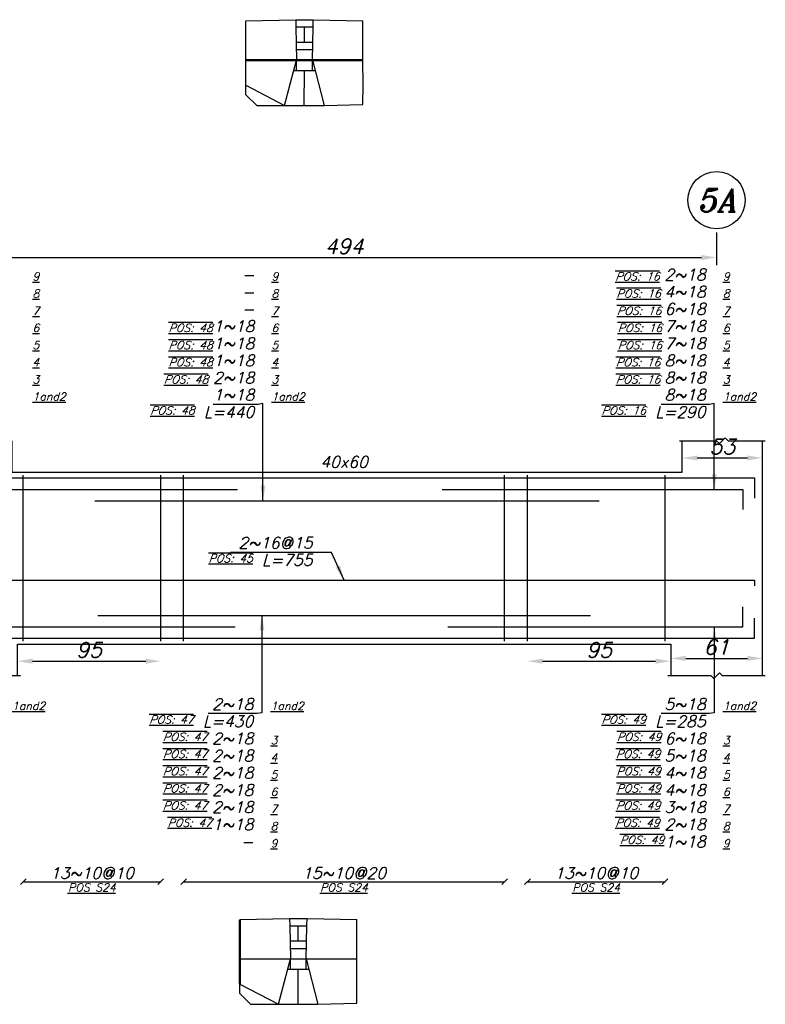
# Model space of a CAD drawing. Header units: inches. Extents: x 826 to 1034, y 702 to 834.
# Tile 79 of 93: x 986 to 996, y 806 to 819. Entities that reach past the tile are written whole.
import ezdxf
from ezdxf.enums import TextEntityAlignment as Align

# ---------------------------------------------------------------- set-up
doc = ezdxf.new("R2010")
doc.units = ezdxf.units.IN
doc.header["$MEASUREMENT"] = 0
doc.layers.add('SAZE_DRAWINGS', color=7, linetype='Continuous')
doc.styles.add('SAZE_STYLE', font='romansp.shx', dxfattribs={"oblique": 15})
doc.styles.add('SAZE_STYLE1', font='romant.shx', dxfattribs={"oblique": 15})
doc.dimstyles.new('SAZE_DIM_STYLE', dxfattribs={"dimtxt": 0.2, "dimasz": 0.2, "dimexe": 0.1, "dimexo": 0.05, "dimgap": 0.05, "dimtad": 0, "dimzin": 0, "dimdsep": 46, "dimtxsty": 'SAZE_STYLE', "dimcen": 0.09, "dimclrd": 2, "dimclre": 2, "dimclrt": 3, "dimadec": 0, "dimazin": 0, "dimtfac": 1, "dimtdec": 4, "dimtix": 1, "dimtmove": 1, "dimatfit": 3, "dimfxl": 1, "dimtolj": 1, "dimtzin": 0, "dimarcsym": 0})

# ---------------------------------------------------------------- blocks, each defined once
blk = doc.blocks.new('*D1828')
at = {"layer": 'Defpoints', "color": 0, "transparency": 16777216}
for p in [(995.28, 813.587), (996.345, 813.587), (996.345, 813.359)]:
    blk.add_point(p, dxfattribs=at)
at = {"layer": 'SAZE_DRAWINGS', "color": 2, "lineweight": -2, "transparency": 16777216}
blk.add_line((995.48, 813.359), (996.145, 813.359), dxfattribs=at)
at = {"layer": 'SAZE_DRAWINGS', "color": 2, "transparency": 16777216}
for points in [[(995.48, 813.392), (995.48, 813.326), (995.28, 813.359)], [(996.145, 813.392), (996.145, 813.326), (996.345, 813.359)]]:
    blk.add_solid(points, dxfattribs=at)
at = {"layer": 'SAZE_DRAWINGS', "color": 3, "transparency": 16777216, "insert": (995.812, 813.509), "char_height": 0.2, "attachment_point": 5, "style": 'SAZE_STYLE'}
blk.add_mtext('\\A1;53', dxfattribs=at)
blk = doc.blocks.new('*D1829')
at = {"layer": 'Defpoints', "color": 0, "transparency": 16777216}
for p in [(996.345, 810.698), (995.128, 810.47), (996.345, 810.47)]:
    blk.add_point(p, dxfattribs=at)
at = {"layer": 'SAZE_DRAWINGS', "color": 2, "lineweight": -2, "transparency": 16777216}
blk.add_line((995.328, 810.698), (996.145, 810.698), dxfattribs=at)
at = {"layer": 'SAZE_DRAWINGS', "color": 2, "transparency": 16777216}
for points in [[(995.328, 810.732), (995.328, 810.665), (995.128, 810.698)], [(996.145, 810.732), (996.145, 810.665), (996.345, 810.698)]]:
    blk.add_solid(points, dxfattribs=at)
at = {"layer": 'SAZE_DRAWINGS', "color": 3, "transparency": 16777216, "insert": (995.736, 810.848), "char_height": 0.2, "attachment_point": 5, "style": 'SAZE_STYLE'}
blk.add_mtext('\\A1;61', dxfattribs=at)
blk = doc.blocks.new('*D1845')
at = {"layer": 'Defpoints', "color": 0, "transparency": 16777216}
for p in [(985.853, 816.4), (995.736, 816.4), (995.736, 816.02)]:
    blk.add_point(p, dxfattribs=at)
at = {"layer": 'SAZE_DRAWINGS', "color": 2, "lineweight": -2, "transparency": 16777216}
for p, q in [((985.853, 816.35), (985.853, 815.92)), ((995.736, 816.35), (995.736, 815.92)), ((986.053, 816.02), (995.536, 816.02))]:
    blk.add_line(p, q, dxfattribs=at)
at = {"layer": 'SAZE_DRAWINGS', "color": 2, "transparency": 16777216}
for points in [[(986.053, 816.053), (986.053, 815.987), (985.853, 816.02)], [(995.536, 816.053), (995.536, 815.987), (995.736, 816.02)]]:
    blk.add_solid(points, dxfattribs=at)
at = {"layer": 'SAZE_DRAWINGS', "color": 3, "transparency": 16777216, "insert": (990.795, 816.17), "char_height": 0.2, "attachment_point": 5, "style": 'SAZE_STYLE'}
blk.add_mtext('\\A1;494', dxfattribs=at)
blk = doc.blocks.new('*D1849')
at = {"layer": 'Defpoints', "color": 0, "transparency": 16777216}
for p in [(986.461, 810.66), (988.362, 810.66), (988.362, 810.66)]:
    blk.add_point(p, dxfattribs=at)
at = {"layer": 'SAZE_DRAWINGS', "color": 2, "lineweight": -2, "transparency": 16777216}
blk.add_line((986.661, 810.66), (988.162, 810.66), dxfattribs=at)
at = {"layer": 'SAZE_DRAWINGS', "color": 2, "transparency": 16777216}
for points in [[(986.661, 810.694), (986.661, 810.627), (986.461, 810.66)], [(988.162, 810.694), (988.162, 810.627), (988.362, 810.66)]]:
    blk.add_solid(points, dxfattribs=at)
at = {"layer": 'SAZE_DRAWINGS', "color": 3, "transparency": 16777216, "insert": (987.411, 810.81), "char_height": 0.2, "attachment_point": 5, "style": 'SAZE_STYLE'}
blk.add_mtext('\\A1;95', dxfattribs=at)
blk = doc.blocks.new('*D1850')
at = {"layer": 'Defpoints', "color": 0, "transparency": 16777216}
for p in [(993.228, 810.66), (995.128, 810.66), (995.128, 810.66)]:
    blk.add_point(p, dxfattribs=at)
at = {"layer": 'SAZE_DRAWINGS', "color": 2, "lineweight": -2, "transparency": 16777216}
blk.add_line((993.428, 810.66), (994.928, 810.66), dxfattribs=at)
at = {"layer": 'SAZE_DRAWINGS', "color": 2, "transparency": 16777216}
for points in [[(993.428, 810.694), (993.428, 810.627), (993.228, 810.66)], [(994.928, 810.694), (994.928, 810.627), (995.128, 810.66)]]:
    blk.add_solid(points, dxfattribs=at)
at = {"layer": 'SAZE_DRAWINGS', "color": 3, "transparency": 16777216, "insert": (994.178, 810.81), "char_height": 0.2, "attachment_point": 5, "style": 'SAZE_STYLE'}
blk.add_mtext('\\A1;95', dxfattribs=at)

msp = doc.modelspace()

# ---------------------------------------------------------------- linework, layer by layer
at = {"layer": 'SAZE_DRAWINGS', "color": 8}
for points in [[(989.493, 819.1611), (990.1523, 819.1772)], [(989.493, 818.6391), (989.493, 819.1611)], [(990.1523, 819.1772), (990.1545, 819.0808)], [(990.1523, 819.1772), (990.3852, 819.1772)], [(990.3831, 819.0808), (990.3852, 819.1772)], [(990.3852, 819.1772), (991.0446, 819.1611)], [(991.0446, 818.6391), (991.0446, 819.1611)], [(990.1545, 819.0808), (990.1644, 818.6391)], [(990.1545, 819.0808), (990.3831, 819.0808)], [(990.2688, 818.88), (990.2688, 819.0808)], [(990.3732, 818.6391), (990.3831, 819.0808)], [(990.163, 818.8801), (990.3746, 818.8801)], [(990.1612, 818.7797), (990.3763, 818.7797)], [(989.493, 818.3058), (989.493, 818.6391)], [(990.0046, 818.0368), (990.1644, 818.6391)], [(990.1644, 818.5026), (990.1644, 818.6391)], [(990.3732, 818.5026), (990.3732, 818.6391)], [(990.3732, 818.6391), (990.529, 818.0368)], [(991.0466, 818.3058), (991.0446, 818.6391)], [(990.1282, 818.5026), (990.4085, 818.5026)], [(990.2668, 818.0368), (990.2683, 818.5026)], [(989.493, 818.1805), (989.493, 818.3058)], [(989.493, 818.3058), (990.0046, 818.0368)], [(991.0446, 818.0529), (991.0466, 818.3058)], [(989.493, 818.1805), (989.6359, 818.0368)], [(990.529, 818.0368), (991.0446, 818.0529)], [(989.6359, 818.0368), (990.0046, 818.0368)], [(990.0046, 818.0368), (990.529, 818.0368)], [(995.2423, 813.5872), (995.7365, 813.5872), (995.7745, 813.5492), (995.8505, 813.6252), (995.8885, 813.5872), (996.3827, 813.5872)], [(985.2067, 810.4701), (985.7769, 810.4701), (985.8149, 810.4321), (985.891, 810.5081), (985.929, 810.4701), (986.4992, 810.4701)], [(995.0902, 810.4701), (995.6604, 810.4701), (995.6985, 810.4321), (995.7745, 810.5081), (995.8125, 810.4701), (996.3827, 810.4701)], [(989.4113, 807.2296), (990.0706, 807.2457)], [(990.0706, 807.2457), (990.0728, 807.1493)], [(990.0706, 807.2457), (990.3035, 807.2457)], [(990.3014, 807.1493), (990.3035, 807.2457)], [(990.3035, 807.2457), (990.9629, 807.2296)], [(990.9629, 806.7076), (990.9629, 807.2296)], [(990.0728, 807.1493), (990.0827, 806.7076)], [(990.0728, 807.1493), (990.3014, 807.1493)], [(990.1871, 806.9485), (990.1871, 807.1493)], [(990.2915, 806.7076), (990.3014, 807.1493)], [(990.0813, 806.9486), (990.2929, 806.9486)], [(990.0795, 806.8481), (990.2946, 806.8481)], [(989.4113, 806.7076), (990.0827, 806.7076)], [(989.9229, 806.1053), (990.0827, 806.7076)], [(990.0827, 806.571), (990.0827, 806.7076)], [(990.0827, 806.7076), (990.2915, 806.7076)], [(990.2915, 806.571), (990.2915, 806.7076)], [(990.2915, 806.7076), (990.4473, 806.1053)], [(990.2915, 806.7076), (990.9629, 806.7076)], [(990.9649, 806.3743), (990.9629, 806.7076)], [(990.0464, 806.571), (990.3268, 806.571)], [(990.1851, 806.1053), (990.1866, 806.571)], [(989.4113, 806.249), (989.4113, 806.3743)], [(989.4113, 806.3743), (989.9229, 806.1053)], [(990.9629, 806.1213), (990.9649, 806.3743)], [(989.4113, 806.249), (989.5542, 806.1053)], [(989.5542, 806.1053), (989.9229, 806.1053)], [(989.9229, 806.1053), (990.4473, 806.1053)], [(990.4473, 806.1053), (990.9629, 806.1213)]]:
    msp.add_lwpolyline(points, dxfattribs=at)
at = {"layer": 'SAZE_DRAWINGS', "color": 1, "const_width": 0.0304}
for points in [[(989.493, 818.6391), (990.1644, 818.6391), (990.3732, 818.6391), (991.0446, 818.6391)], [(989.4113, 806.3743), (989.4113, 806.7076), (989.4113, 807.2296)]]:
    msp.add_lwpolyline(points, dxfattribs=at)
at = {"layer": 'SAZE_DRAWINGS', "color": 3, "linetype": 'Continuous'}
for points in [[(986.3851, 813.5872), (986.3851, 813.1691), (995.2803, 813.1691), (995.2803, 813.5872)], [(996.3447, 810.4701), (996.3447, 813.5872)], [(986.4612, 810.4701), (986.4612, 810.8882), (995.1282, 810.8882), (995.1282, 810.4701)]]:
    msp.add_lwpolyline(points, dxfattribs=at)
at = {"layer": 'SAZE_DRAWINGS', "color": 6, "linetype": 'Continuous'}
for points in [[(979.0409, 812.8269), (979.0409, 813.093), (996.2382, 813.093), (996.2382, 812.8269)], [(983.5282, 812.941), (989.3823, 812.941)], [(992.0948, 812.941), (996.0862, 812.941), (996.0862, 812.6749)], [(987.4875, 812.7889), (994.1779, 812.7889)], [(985.3512, 811.6612), (985.3512, 811.7372), (996.2382, 811.7372), (996.2382, 811.6612)], [(992.1708, 811.1163), (996.0862, 811.1163), (996.0862, 811.3824)], [(987.5255, 811.2684), (994.0639, 811.2684)], [(979.0409, 811.2304), (979.0409, 810.9643), (996.2382, 810.9643), (996.2382, 811.2304)], [(983.6482, 811.1163), (989.3502, 811.1163)]]:
    msp.add_lwpolyline(points, dxfattribs=at)
at = {"layer": 'SAZE_DRAWINGS', "color": 4, "linetype": 'Continuous'}
for points in [[(986.5372, 810.9263), (986.5372, 813.131)], [(988.3618, 810.9263), (988.3618, 813.131)], [(988.6659, 810.9263), (988.6659, 813.131)], [(992.9235, 810.9263), (992.9235, 813.131)], [(993.2276, 810.9263), (993.2276, 813.131)], [(995.0522, 810.9263), (995.0522, 813.131)]]:
    msp.add_lwpolyline(points, dxfattribs=at)
at = {"layer": 'SAZE_DRAWINGS', "color": 1}
for points in [[(986.4992, 807.6951), (986.5752, 807.7711)], [(986.5372, 807.7331), (988.3618, 807.7331)], [(988.3238, 807.6951), (988.3999, 807.7711)], [(988.6279, 807.6951), (988.704, 807.7711)], [(988.6659, 807.7331), (992.9235, 807.7331)], [(992.8854, 807.6951), (992.9615, 807.7711)], [(993.1896, 807.6951), (993.2656, 807.7711)], [(993.2276, 807.7331), (995.0522, 807.7331)], [(995.0142, 807.6951), (995.0902, 807.7711)]]:
    msp.add_lwpolyline(points, dxfattribs=at)
at = {"layer": 'SAZE_DRAWINGS', "color": 2}
msp.add_ellipse((995.7365, 816.7803), major_axis=(0.3801, 0), ratio=1, dxfattribs=at)

# ---------------------------------------------------------------- texts
at = {"layer": 'SAZE_DRAWINGS', "color": 3, "style": 'SAZE_STYLE1', "oblique": 15}
msp.add_text('5A', height=0.30411, dxfattribs=at).set_placement((995.7365, 816.7803), align=Align.MIDDLE_CENTER)
at = {"layer": 'SAZE_DRAWINGS', "color": 2, "style": 'SAZE_STYLE1', "oblique": 15}
msp.add_text('40x60', height=0.15205, dxfattribs=at).set_placement((990.7947, 813.3059), align=Align.MIDDLE_CENTER)
at = {"layer": 'SAZE_DRAWINGS', "color": 3, "style": 'SAZE_STYLE', "oblique": 15}
for s, p in [('13~10@10', (987.4495, 807.7711)), ('15~10@20', (990.7947, 807.7711)), ('13~10@10', (994.1399, 807.7711))]:
    msp.add_text(s, height=0.15205, dxfattribs=at).set_placement(p, align=Align.CENTER)
at = {"layer": 'SAZE_DRAWINGS', "color": 2, "style": 'SAZE_STYLE', "oblique": 15}
for p in [(987.4497, 807.7103), (990.7949, 807.7103), (994.1401, 807.7103)]:
    msp.add_text('%%U%%OPOS S24', height=0.106438, dxfattribs=at).set_placement(p, align=Align.TOP_CENTER)
at = {"layer": 'SAZE_DRAWINGS', "color": 2, "style": 'SAZE_STYLE'}
for s, insert, char_height, attachment_point in [('{\\L9}', (986.6604, 815.716), 0.10644, 7), ('{\\L9}', (989.8317, 815.716), 0.10644, 7), ('{\\Q20;\\L\\OPOS: 16}', (994.9801, 815.716), 0.106438, 9), ('{\\L9}', (995.8201, 815.716), 0.10644, 7), ('{\\L8}', (986.6604, 815.4879), 0.10644, 7), ('{\\L8}', (989.8317, 815.4879), 0.10644, 7), ('{\\Q20;\\L\\OPOS: 16}', (994.9951, 815.4879), 0.106438, 9), ('{\\L8}', (995.8201, 815.4879), 0.10644, 7), ('{\\L7}', (986.6604, 815.2598), 0.10644, 7), ('{\\L7}', (989.8317, 815.2598), 0.10644, 7), ('{\\Q20;\\L\\OPOS: 16}', (995.0025, 815.2598), 0.106438, 9), ('{\\L7}', (995.8201, 815.2598), 0.10644, 7), ('{\\L6}', (986.6604, 815.0317), 0.10644, 7), ('{\\Q20;\\L\\OPOS: 48}', (989.0519, 815.0317), 0.106438, 9), ('{\\L6}', (989.8317, 815.0317), 0.10644, 7), ('{\\Q20;\\L\\OPOS: 16}', (995.012, 815.0317), 0.106438, 9), ('{\\L6}', (995.8201, 815.0317), 0.10644, 7), ('{\\L5}', (986.6604, 814.8036), 0.10644, 7), ('{\\Q20;\\L\\OPOS: 48}', (989.0519, 814.8036), 0.106438, 9), ('{\\L5}', (989.8317, 814.8036), 0.10644, 7), ('{\\Q20;\\L\\OPOS: 16}', (995.012, 814.8036), 0.106438, 9), ('{\\L5}', (995.8201, 814.8036), 0.10644, 7), ('{\\L4}', (986.6604, 814.5756), 0.10644, 7), ('{\\Q20;\\L\\OPOS: 48}', (989.0519, 814.5756), 0.106438, 9), ('{\\L4}', (989.8317, 814.5756), 0.10644, 7), ('{\\Q20;\\L\\OPOS: 16}', (994.9887, 814.5756), 0.106438, 9), ('{\\L4}', (995.8201, 814.5756), 0.10644, 7), ('{\\L3}', (986.6604, 814.3475), 0.10644, 7), ('{\\Q20;\\L\\OPOS: 48}', (988.9917, 814.3475), 0.106438, 9), ('{\\L3}', (989.8317, 814.3475), 0.10644, 7), ('{\\Q20;\\L\\OPOS: 16}', (994.9887, 814.3475), 0.106438, 9), ('{\\L3}', (995.8201, 814.3475), 0.10644, 7), ('{\\L1and2}', (986.6604, 814.1194), 0.10644, 7), ('{\\L1and2}', (989.8317, 814.1194), 0.10644, 7), ('{\\L1and2}', (995.8201, 814.1194), 0.10644, 7), ('{\\Q20;\\L\\OPOS: 48}', (988.8107, 814.0434), 0.106438, 3), ('L=440', (989.6036, 814.0434), 0.15205, 3), ('{\\Q20;\\L\\OPOS: 16}', (994.7991, 814.0434), 0.106438, 3), ('L=290', (995.592, 814.0434), 0.15205, 3), ('{\\Q20;\\L\\OPOS: 45}', (989.5831, 812.0793), 0.106438, 3), ('L=755', (990.3766, 812.0793), 0.15205, 3), ('{\\L1and2}', (986.3882, 810.0139), 0.10644, 7), ('{\\L1and2}', (989.819, 810.0139), 0.10644, 7), ('{\\L1and2}', (995.8201, 810.0139), 0.10644, 7), ('{\\Q20;\\L\\OPOS: 47}', (988.798, 809.9379), 0.106438, 3), ('L=430', (989.5909, 809.9379), 0.15205, 3), ('{\\Q20;\\L\\OPOS: 49}', (994.7985, 809.9379), 0.106438, 3), ('L=285', (995.592, 809.9379), 0.15205, 3), ('{\\Q20;\\L\\OPOS: 47}', (988.9791, 809.7098), 0.106438, 3), ('{\\Q20;\\L\\OPOS: 49}', (995.0025, 809.7098), 0.106438, 3), ('{\\L3}', (989.819, 809.5578), 0.10644, 7), ('{\\L3}', (995.8201, 809.5578), 0.10644, 7), ('{\\Q20;\\L\\OPOS: 47}', (988.9791, 809.4817), 0.106438, 3), ('{\\L4}', (989.819, 809.3297), 0.10644, 7), ('{\\Q20;\\L\\OPOS: 49}', (994.9887, 809.4817), 0.106438, 3), ('{\\L4}', (995.8201, 809.3297), 0.10644, 7), ('{\\Q20;\\L\\OPOS: 47}', (988.9791, 809.2537), 0.106438, 3), ('{\\L5}', (989.819, 809.1016), 0.10644, 7), ('{\\Q20;\\L\\OPOS: 49}', (994.9951, 809.2537), 0.106438, 3), ('{\\L5}', (995.8201, 809.1016), 0.10644, 7), ('{\\Q20;\\L\\OPOS: 47}', (988.9791, 809.0256), 0.106438, 3), ('{\\Q20;\\L\\OPOS: 49}', (994.9951, 809.0256), 0.106438, 3), ('{\\L6}', (989.819, 808.8735), 0.10644, 7), ('{\\L6}', (995.8201, 808.8735), 0.10644, 7), ('{\\Q20;\\L\\OPOS: 47}', (988.9791, 808.7975), 0.106438, 3), ('{\\Q20;\\L\\OPOS: 49}', (994.9887, 808.7975), 0.106438, 3), ('{\\L7}', (989.819, 808.6454), 0.10644, 7), ('{\\L7}', (995.8201, 808.6454), 0.10644, 7), ('{\\Q20;\\L\\OPOS: 47}', (989.0392, 808.5694), 0.106438, 3), ('{\\L8}', (989.819, 808.4174), 0.10644, 7), ('{\\Q20;\\L\\OPOS: 49}', (994.9801, 808.5694), 0.106438, 3), ('{\\L8}', (995.8201, 808.4174), 0.10644, 7), ('{\\L9}', (989.819, 808.1893), 0.10644, 7), ('{\\Q20;\\L\\OPOS: 49}', (995.0403, 808.3413), 0.106438, 3), ('{\\L9}', (995.8201, 808.1893), 0.10644, 7)]:
    msp.add_mtext(s, dxfattribs=dict(at, insert=insert, char_height=char_height, attachment_point=attachment_point))
at = {"layer": 'SAZE_DRAWINGS', "color": 3, "style": 'SAZE_STYLE'}
for s, insert, char_height, attachment_point in [('-', (989.6036, 815.716), 0.1521, 9), ('2~18', (995.592, 815.716), 0.15205, 9), ('4~18', (995.592, 815.4879), 0.15205, 9), ('-', (989.6036, 815.4879), 0.1521, 9), ('6~18', (995.592, 815.2598), 0.15205, 9), ('-', (989.6036, 815.2598), 0.1521, 9), ('1~18', (989.6036, 815.0317), 0.15205, 9), ('7~18', (995.592, 815.0317), 0.15205, 9), ('1~18', (989.6036, 814.8036), 0.15205, 9), ('7~18', (995.592, 814.8036), 0.15205, 9), ('1~18', (989.6036, 814.5756), 0.15205, 9), ('8~18', (995.592, 814.5756), 0.15205, 9), ('2~18', (989.6036, 814.3475), 0.15205, 9), ('8~18', (995.592, 814.3475), 0.15205, 9), ('\\A1;1~18', (989.6036, 814.1194), 0.15205, 9), ('\\A1;8~18', (995.592, 814.1194), 0.15205, 9), ('2~16@15', (990.3766, 812.1554), 0.15205, 9), ('\\A1;2~18', (989.5909, 810.0139), 0.15205, 9), ('\\A1;5~18', (995.592, 810.0139), 0.15205, 9), ('2~18', (989.5909, 809.7098), 0.15205, 3), ('6~18', (995.592, 809.7098), 0.15205, 3), ('2~18', (989.5909, 809.4817), 0.15205, 3), ('5~18', (995.592, 809.4817), 0.15205, 3), ('2~18', (989.5909, 809.2537), 0.15205, 3), ('4~18', (995.592, 809.2537), 0.15205, 3), ('2~18', (989.5909, 809.0256), 0.15205, 3), ('4~18', (995.592, 809.0256), 0.15205, 3), ('2~18', (989.5909, 808.7975), 0.15205, 3), ('3~18', (995.592, 808.7975), 0.15205, 3), ('1~18', (989.5909, 808.5694), 0.15205, 3), ('2~18', (995.592, 808.5694), 0.15205, 3), ('-', (989.5909, 808.3413), 0.1521, 3), ('1~18', (995.592, 808.3413), 0.15205, 3)]:
    msp.add_mtext(s, dxfattribs=dict(at, insert=insert, char_height=char_height, attachment_point=attachment_point))

# ---------------------------------------------------------------- dimensions: what is measured, and where the dimension line sits
at = {"layer": 'SAZE_DRAWINGS', "color": 2}
for base, p1, p2, override, picture, middle in [((995.7365, 816.0201), (985.8529, 816.4002), (995.7365, 816.4002), {"dimtxt": 0.2, "dimasz": 0.2, "dimgap": 0.05, "dimtad": 1, "dimdec": 1, "dimlfac": 50, "dimrnd": 1, "dimzin": 8, "dimclrd": 2, "dimclre": 2, "dimclrt": 3}, '*D1845', (990.7947, 816.1701)), ((996.3447, 813.3591), (995.2803, 813.5872), (996.3447, 813.5872), {"dimtxt": 0.2, "dimasz": 0.2, "dimgap": 0.05, "dimtad": 1, "dimdec": 1, "dimlfac": 50, "dimrnd": 0.5, "dimzin": 8, "dimse1": 1, "dimse2": 1, "dimclrd": 2, "dimclre": 2, "dimclrt": 3}, '*D1828', (995.8125, 813.5091)), ((988.3618, 810.6602), (986.4612, 810.6602), (988.3618, 810.6602), {"dimtxt": 0.2, "dimasz": 0.2, "dimgap": 0.05, "dimtad": 1, "dimdec": 1, "dimlfac": 50, "dimrnd": 1, "dimzin": 8, "dimse1": 1, "dimse2": 1, "dimclrd": 2, "dimclre": 2, "dimclrt": 3}, '*D1849', (987.4115, 810.8102)), ((995.1282, 810.6602), (993.2276, 810.6602), (995.1282, 810.6602), {"dimtxt": 0.2, "dimasz": 0.2, "dimgap": 0.05, "dimtad": 1, "dimdec": 1, "dimlfac": 50, "dimrnd": 1, "dimzin": 8, "dimse1": 1, "dimse2": 1, "dimclrd": 2, "dimclre": 2, "dimclrt": 3}, '*D1850', (994.1779, 810.8102)), ((996.3447, 810.6982), (995.1282, 810.4701), (996.3447, 810.4701), {"dimtxt": 0.2, "dimasz": 0.2, "dimgap": 0.05, "dimtad": 1, "dimdec": 1, "dimlfac": 50, "dimrnd": 0.5, "dimzin": 8, "dimse1": 1, "dimse2": 1, "dimclrd": 2, "dimclre": 2, "dimclrt": 3}, '*D1829', (995.7365, 810.8482))]:
    dim = msp.add_linear_dim(base=base, p1=p1, p2=p2, dimstyle='SAZE_DIM_STYLE', override=override, dxfattribs=at)
    dim.commit()
    dim.dimension.update_dxf_attribs({"geometry": picture, "text_midpoint": middle})

# ---------------------------------------------------------------- leaders
at = {"layer": 'SAZE_DRAWINGS', "color": 2, "annotation_type": 0, "has_hookline": 1, "hookline_direction": 1}
for points, text_width in [([(989.7177, 812.7889), (989.7177, 814.0814), (989.6536, 814.0694)], 0.545), ([(995.7061, 812.941), (995.7061, 814.0814), (995.642, 814.0694)], 0.5919), ([(990.7947, 811.7372), (990.6266, 812.1054), (990.4266, 812.1054)], 1.0909), ([(989.705, 811.2684), (989.705, 809.9759), (989.6409, 809.9639)], 0.5997), ([(995.7061, 811.1163), (995.7061, 809.9759), (995.642, 809.9639)], 0.5919)]:
    msp.add_leader(points, dimstyle='SAZE_DIM_STYLE', override={"dimasz": 0.2, "dimgap": 0.05, "dimtad": 1, "dimclrd": 2}, dxfattribs=dict(at, text_width=text_width))

doc.saveas('drawing.dxf')
